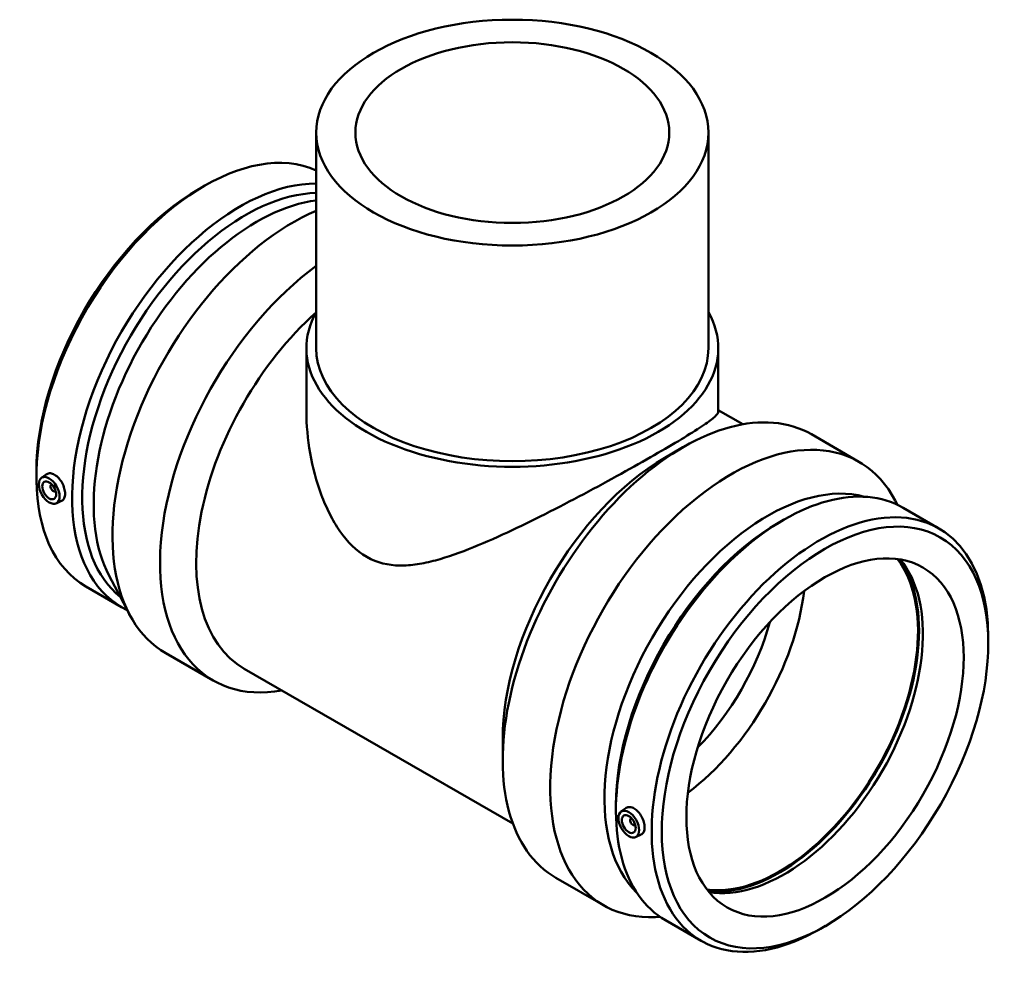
# Model space of a CAD drawing. Header units: millimetres. Extents: x -275 to 1626, y -327 to 1676.
# Tile 7 of 7: x 1124 to 1626, y 1017 to 1504. Entities that reach past the tile are written whole.
import ezdxf

# ---------------------------------------------------------------- set-up
doc = ezdxf.new("R2010")
doc.units = ezdxf.units.MM
doc.layers.add('Visible (ANSI)', color=7, linetype='Continuous', lineweight=50)

msp = doc.modelspace()

# ---------------------------------------------------------------- linework, layer by layer
at = {"layer": 'Visible (ANSI)'}
for p, q in [((1275.451, 1446.468), (1275.451, 1336.508)), ((1475.451, 1446.468), (1475.451, 1336.508)), ((1215.677, 1417.7), (1218.241, 1419.188)), ((1270.451, 1336.508), (1270.451, 1304.219)), ((1480.451, 1336.508), (1480.451, 1304.219)), ((1480.451, 1304.885), (1492.925, 1297.701)), ((1527.934, 1292.6), (1552.192, 1278.631)), ((1453.262, 1280.66), (1462.454, 1285.995)), ((1132.755, 1273.704), (1132.755, 1270.739)), ((1135.33, 1270.363), (1137.806, 1272.166)), ((1140.422, 1266.965), (1140.596, 1267.065)), ((1142.418, 1263.499), (1142.592, 1263.599)), ((1142.801, 1257.389), (1145.627, 1258.636)), ((1571.833, 1256.634), (1570.699, 1258.792)), ((1574.666, 1255.148), (1592.894, 1244.651)), ((1511.205, 1247.516), (1513.769, 1249.004)), ((1169.776, 1220.693), (1180.203, 1200.844)), ((1158.008, 1214.985), (1176.236, 1204.488)), ((1618.147, 1185.932), (1618.147, 1188.897)), ((1198.711, 1181.005), (1222.968, 1167.036)), ((1238.708, 1173.031), (1375.702, 1094.141)), ((1370.533, 1137), (1370.533, 1126.372)), ((1428.283, 1103.521), (1428.283, 1100.555)), ((1430.858, 1100.18), (1433.334, 1101.983)), ((1436.124, 1096.882), (1435.95, 1096.782)), ((1438.121, 1093.416), (1437.946, 1093.315)), ((1438.329, 1087.206), (1441.155, 1088.452)), ((1397.687, 1066.422), (1421.944, 1052.453)), ((1450.829, 1046.506), (1448.393, 1046.404)), ((1453.536, 1044.802), (1471.764, 1034.305)), ((1535.226, 1041.937), (1532.661, 1040.448))]:
    msp.add_line(p, q, dxfattribs=at)
for centre, major_axis, ratio in [((1375.451, 1446.468), (-100, 0), 0.5758617), ((1375.451, 1446.468), (-80, 0), 0.5758617), ((1139.299, 1264.01), (3.743, -6.499), 0.5780931), ((1139.299, 1264.01), (2.495, -4.333), 0.5780931), ((1534.904, 1137.995), (-58.748, -102.018), 0.5780931), ((1534.904, 1137.995), (-49.903, -86.658), 0.5780931), ((1434.827, 1093.827), (3.743, -6.499), 0.5780931), ((1434.827, 1093.827), (2.495, -4.333), 0.5780931)]:
    msp.add_ellipse(centre, major_axis=major_axis, ratio=ratio, dxfattribs=at)
for centre, major_axis, ratio, start_param, end_param in [((1218.573, 1320.158), (60.565, 105.173), 0.5780931, 0.0589458, 3.1415927), ((1215.998, 1321.641), (-58.748, -102.018), 0.5780931, 3.9289245, 5.4958534), ((1236.801, 1309.661), (60.565, 105.173), 0.5780931, 0.3162807, 3.1871691), ((1239.375, 1308.179), (58.748, 102.018), 0.5780931, 0.3352302, 3.052389), ((1245.22, 1304.813), (-58.748, -102.018), 0.5780931, 3.553391, 5.9321892), ((1263.834, 1294.094), (-65.124, -113.089), 0.5780931, 3.7988322, 6.2831853), ((1288.092, 1280.125), (-65.124, -113.089), 0.5780931, 4.0624727, 6.7342121), ((1297.319, 1274.811), (-58.611, -101.78), 0.5780931, 4.1927963, 6.2831853), ((1375.451, 1336.508), (105, 0), 0.5758617, 2.831748, 6.5930299), ((1375.451, 1336.508), (-100, 0), 0.5758617, 0, 3.1415927), ((1462.811, 1179.511), (65.124, 113.089), 0.5780931, 0, 3.1415927), ((1487.068, 1165.542), (65.124, 113.089), 0.5780931, 5.9321892, 9.7757741), ((1453.583, 1184.825), (-58.611, -101.78), 0.5780931, 3.9289245, 5.4958534), ((1514.101, 1149.975), (60.565, 105.173), 0.5780931, 0, 3.1415927), ((1141.42, 1265.232), (0.998, -1.733), 0.5780931, 2.9593736, 6.4654043), ((1505.682, 1154.823), (58.748, 102.018), 0.5780931, 0.1491858, 2.9924069), ((1532.329, 1139.478), (60.565, 105.173), 0.5780931, 5.4958534, 10.2121098), ((1511.527, 1151.457), (-58.748, -102.018), 0.5780931, 3.9289245, 5.4958534), ((1511.608, 1151.41), (-49.903, -86.658), 0.5780931, 0.2346545, 2.9069382), ((1511.608, 1151.41), (-50.277, -87.308), 0.5780931, 0.2494121, 2.8921805), ((1514.101, 1149.975), (-49.903, -86.658), 0.5780931, 0.2091444, 2.9324483), ((1454.293, 1184.416), (49.903, 86.658), 0.5780931, 4.0765058, 5.3482722), ((1447.222, 1188.488), (44.913, 77.993), 0.5780931, 4.2898446, 5.1349333), ((1436.948, 1095.049), (0.998, -1.733), 0.5780931, 2.9593736, 6.4654043)]:
    msp.add_ellipse(centre, major_axis=major_axis, ratio=ratio, start_param=start_param, end_param=end_param, dxfattribs=at)
for points, knots in [([(1480.451, 1304.219), (1480.451, 1303.581), (1479.907, 1302.736), (1477.476, 1300.461), (1475.587, 1299.029), (1470.41, 1295.512), (1467.113, 1293.423), (1459.257, 1288.648), (1454.697, 1285.963), (1444.697, 1280.204), (1439.111, 1277.047), (1427.163, 1270.417), (1420.803, 1266.945), (1407.803, 1259.994), (1401.15, 1256.508), (1388.037, 1249.831), (1381.576, 1246.643), (1368.878, 1240.654), (1362.194, 1237.657), (1349.007, 1232.342), (1342.506, 1230.017), (1333.072, 1227.495), (1329.983, 1226.817), (1323.919, 1225.894), (1320.944, 1225.649), (1312.189, 1225.771), (1306.571, 1226.997), (1295.839, 1233.177), (1291.359, 1237.767), (1285.639, 1245.979), (1283.903, 1248.938), (1280.745, 1255.172), (1279.323, 1258.447), (1275.523, 1268.59), (1273.614, 1275.758), (1271.075, 1290.129), (1270.451, 1297.334), (1270.451, 1304.219)], [9.1062649, 9.1062649, 9.1062649, 9.1062649, 11.2276038, 11.2276038, 13.3489426, 13.3489426, 15.4702815, 15.4702815, 17.5916204, 17.5916204, 19.7129593, 19.7129593, 21.8342982, 21.8342982, 23.955637, 23.955637, 26.0769759, 26.0769759, 28.3535421, 28.3535421, 30.6301084, 30.6301084, 31.7683915, 31.7683915, 32.9066746, 32.9066746, 35.1832408, 35.1832408, 37.459807, 37.459807, 38.5980901, 38.5980901, 39.7363732, 39.7363732, 42.0129395, 42.0129395, 44.2895057, 44.2895057, 44.2895057, 44.2895057]), ([(1137.806, 1272.166), (1137.884, 1272.223), (1137.964, 1272.276), (1138.559, 1272.624), (1139.205, 1272.774), (1140.602, 1272.664), (1141.353, 1272.404), (1142.048, 1272.003)], [4.08278841, 4.08278841, 4.08278841, 4.08278841, 4.12981629, 4.12981629, 4.4249124, 4.4249124, 4.72000851, 4.72000851, 4.72000851, 4.72000851]), ([(1142.048, 1272.003), (1142.744, 1271.603), (1143.476, 1271.009), (1144.805, 1269.549), (1145.403, 1268.682), (1146.338, 1266.953), (1146.739, 1265.974), (1147.268, 1264.053), (1147.397, 1263.111), (1147.397, 1261.503), (1147.268, 1260.731), (1146.739, 1259.497), (1146.338, 1259.035), (1145.793, 1258.715), (1145.711, 1258.673), (1145.626, 1258.636)], [0, 0, 0, 0, 0.2950961, 0.2950961, 0.5901922, 0.5901922, 0.8850972, 0.8850972, 1.1800021, 1.1800021, 1.4749071, 1.4749071, 1.769812, 1.769812, 1.8189653, 1.8189653, 1.8189653, 1.8189653]), ([(1433.334, 1101.982), (1433.412, 1102.04), (1433.492, 1102.092), (1434.087, 1102.44), (1434.733, 1102.59), (1436.13, 1102.481), (1436.881, 1102.221), (1438.272, 1101.419), (1439.004, 1100.826), (1440.333, 1099.365), (1440.931, 1098.499), (1441.867, 1096.77), (1442.267, 1095.791), (1442.796, 1093.87), (1442.925, 1092.927), (1442.925, 1091.32), (1442.796, 1090.548), (1442.267, 1089.313), (1441.867, 1088.851), (1441.321, 1088.531), (1441.239, 1088.49), (1441.155, 1088.453)], [1.7227842, 1.7227842, 1.7227842, 1.7227842, 1.769812, 1.769812, 2.0649081, 2.0649081, 2.3600043, 2.3600043, 2.6551004, 2.6551004, 2.9501965, 2.9501965, 3.2451014, 3.2451014, 3.5400064, 3.5400064, 3.8349113, 3.8349113, 4.1298163, 4.1298163, 4.1789695, 4.1789695, 4.1789695, 4.1789695])]:
    msp.add_open_spline(points, degree=3, knots=knots, dxfattribs=at)

doc.saveas('drawing.dxf')
